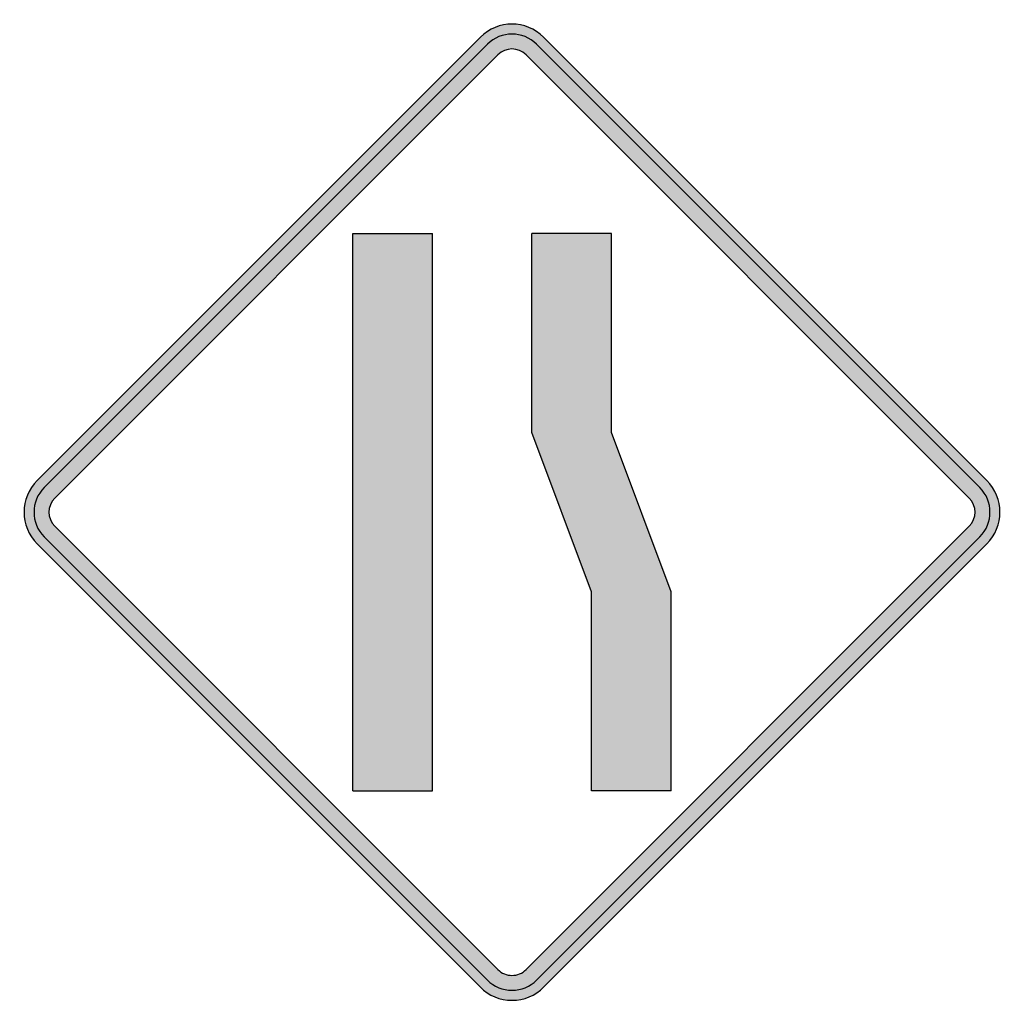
# Model space of a CAD drawing. Header units: inches. Extents: x -25.7 to 25.7, y -25.5 to 25.7.
import ezdxf

# ---------------------------------------------------------------- set-up
doc = ezdxf.new("R2010")
doc.units = ezdxf.units.IN
doc.header["$MEASUREMENT"] = 0

msp = doc.modelspace()

# ---------------------------------------------------------------- hatches: boundary and pattern name
h = msp.add_hatch(color=7)
h.paths.add_polyline_path([(-1.655, -24.769), (-24.769, -1.655), (-24.981, -1.409), (-25.15, -1.154), (-25.286, -0.882), (-25.379, -0.594), (-25.439, -0.297), (-25.456, 0), (-25.439, 0.297), (-25.379, 0.594), (-25.286, 0.882), (-25.15, 1.154), (-24.981, 1.409), (-24.769, 1.655), (-1.655, 24.769), (-1.409, 24.981), (-1.154, 25.15), (-0.882, 25.286), (-0.594, 25.379), (-0.297, 25.439), (0, 25.456), (0.297, 25.439), (0.594, 25.379), (0.882, 25.286), (1.154, 25.15), (1.409, 24.981), (1.655, 24.769), (24.769, 1.655), (24.981, 1.409), (25.15, 1.154), (25.286, 0.882), (25.379, 0.594), (25.439, 0.297), (25.456, 0), (25.439, -0.297), (25.379, -0.594), (25.286, -0.882), (25.15, -1.154), (24.981, -1.409), (24.769, -1.655), (1.655, -24.769), (1.417, -24.972), (1.162, -25.142), (0.891, -25.278), (0.602, -25.379), (0.305, -25.439), (0, -25.456), (-0.305, -25.439), (-0.602, -25.379), (-0.891, -25.278), (-1.162, -25.142), (-1.417, -24.972), (-1.655, -24.769)])
h.paths.add_polyline_path([(-0.73, -23.852), (-23.852, -0.73), (-23.945, -0.628), (-24.022, -0.509), (-24.081, -0.39), (-24.124, -0.263), (-24.158, 0), (-24.124, 0.263), (-24.081, 0.39), (-24.022, 0.509), (-23.945, 0.628), (-23.852, 0.73), (-0.73, 23.852), (-0.628, 23.945), (-0.509, 24.022), (-0.39, 24.081), (-0.263, 24.124), (0, 24.158), (0.263, 24.124), (0.39, 24.081), (0.509, 24.022), (0.628, 23.945), (0.73, 23.852), (23.852, 0.73), (23.945, 0.628), (24.022, 0.509), (24.081, 0.39), (24.124, 0.263), (24.158, 0), (24.124, -0.263), (24.081, -0.39), (24.022, -0.509), (23.945, -0.628), (23.852, -0.73), (0.73, -23.852), (0.628, -23.945), (0.518, -24.022), (0.399, -24.081), (0.272, -24.124), (0.136, -24.149), (0, -24.158), (-0.136, -24.149), (-0.272, -24.124), (-0.399, -24.081), (-0.518, -24.022), (-0.628, -23.945), (-0.73, -23.852)], flags=0)
for points in [[(-4.149, 14.535), (-4.149, -14.535), (-8.307, -14.535), (-8.307, 14.535), (-4.149, 14.535)], [(4.149, -14.535), (4.149, -4.149), (1.035, 4.149), (1.035, 14.535), (5.193, 14.535), (5.193, 4.149), (8.307, -4.149), (8.307, -14.535), (4.149, -14.535)]]:
    msp.add_hatch(color=7).paths.add_polyline_path(points)

# ---------------------------------------------------------------- linework, layer by layer
at = {"color": 7}
for p, q in [((-24.772, 1.652), (-1.652, 24.772)), ((1.652, 24.772), (24.771, 1.652)), ((-24.405, 1.285), (-1.285, 24.406)), ((1.286, 24.406), (24.405, 1.285)), ((-23.853, 0.734), (-0.732, 23.855)), ((0.734, 23.855), (23.854, 0.734)), ((-8.303, -14.532), (-8.303, 14.532)), ((-8.303, 14.532), (-4.152, 14.532)), ((-4.152, -14.532), (-4.152, 14.532)), ((5.19, 14.532), (1.038, 14.532)), ((1.038, 4.152), (1.038, 14.532)), ((5.19, 4.152), (5.19, 14.532)), ((4.152, -4.152), (1.038, 4.152)), ((8.304, -4.152), (5.19, 4.152)), ((-23.853, -0.733), (-0.732, -23.852)), ((23.854, -0.733), (0.734, -23.852)), ((-24.405, -1.285), (-1.285, -24.404)), ((24.405, -1.285), (1.286, -24.404)), ((-24.772, -1.652), (-1.652, -24.772)), ((24.771, -1.652), (1.652, -24.772)), ((4.152, -14.532), (4.152, -4.152)), ((8.304, -14.532), (8.304, -4.152)), ((-8.303, -14.532), (-4.152, -14.532)), ((8.304, -14.532), (4.152, -14.532))]:
    msp.add_line(p, q, dxfattribs=at)
for points in [[(1.652, 24.772), (0.739, 25.684), (-0.739, 25.684), (-1.651, 24.772)], [(1.284, 24.404), (0.575, 25.114), (-0.575, 25.114), (-1.284, 24.404)], [(0.733, 23.853), (0.328, 24.258), (-0.328, 24.258), (-0.733, 23.853)], [(-24.772, 1.652), (-25.684, 0.739), (-25.684, -0.739), (-24.772, -1.651)], [(24.772, -1.651), (25.684, -0.739), (25.684, 0.739), (24.772, 1.652)], [(-24.405, 1.284), (-25.114, 0.575), (-25.114, -0.575), (-24.405, -1.284)], [(24.405, -1.284), (25.114, -0.575), (25.114, 0.575), (24.405, 1.284)], [(-23.853, 0.733), (-24.258, 0.328), (-24.258, -0.328), (-23.853, -0.733)], [(23.853, -0.733), (24.258, -0.328), (24.258, 0.328), (23.853, 0.733)]]:
    msp.add_open_spline(points, degree=3, dxfattribs=at)
for points in [[(-0.733, -23.853), (-0.538, -24.047), (-0.275, -24.157), (0, -24.157), (0.275, -24.157), (0.539, -24.047), (0.733, -23.853)], [(-1.284, -24.404), (-0.943, -24.745), (-0.482, -24.936), (0, -24.936), (0.482, -24.936), (0.944, -24.745), (1.284, -24.404)], [(-1.651, -24.772), (-1.213, -25.21), (-0.619, -25.456), (0, -25.456), (0.62, -25.456), (1.214, -25.21), (1.652, -24.772)]]:
    msp.add_open_spline(points, degree=3, knots=[0, 0, 0, 0, 1, 1, 1, 2, 2, 2, 2], dxfattribs=at)

doc.saveas('drawing.dxf')
